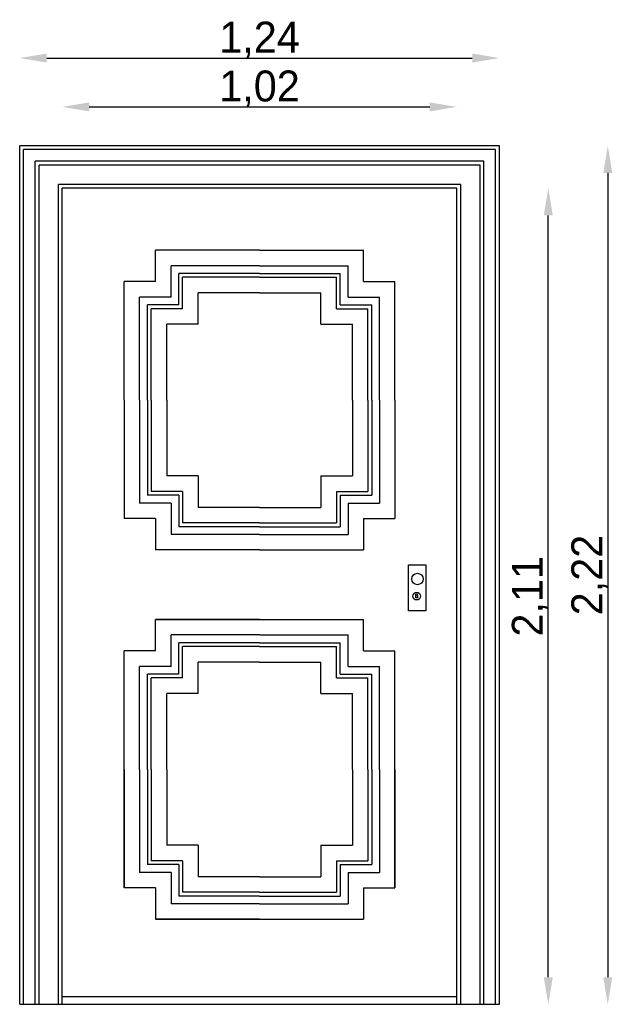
# Model space of a CAD drawing. Header units: millimetres. Extents: x 221.64 to 223.17, y 144.5 to 147.04.
import ezdxf

# ---------------------------------------------------------------- set-up
doc = ezdxf.new("R2010")
doc.units = ezdxf.units.MM
doc.dimstyles.new('ISO-25', dxfattribs={"dimtxt": 2.5, "dimasz": 2.5, "dimexe": 1.25, "dimexo": 0.625, "dimtad": 1, "dimtxsty": 'Standard', "dimcen": 2.5, "dimadec": 0, "dimazin": 0, "dimtfac": 1, "dimtmove": 0, "dimatfit": 3, "dimfxl": 0, "dimarcsym": 0})

# ---------------------------------------------------------------- blocks, each defined once
blk = doc.blocks.new('*D1')
at = {"color": 0, "lineweight": -2}
blk.add_line((221.819, 146.8179), (222.699, 146.8179), dxfattribs=at)
at = {"color": 0}
for points in [[(221.819, 146.8295), (221.819, 146.8062), (221.749, 146.8179)], [(222.699, 146.8295), (222.699, 146.8062), (222.769, 146.8179)]]:
    blk.add_solid(points, dxfattribs=at)
at = {"layer": 'Defpoints', "color": 0}
for p in [(222.769, 146.8179), (221.749, 146.6073), (222.769, 146.6073)]:
    blk.add_point(p, dxfattribs=at)
at = {"color": 0, "insert": (222.259, 146.8645), "char_height": 0.08, "attachment_point": 5}
blk.add_mtext('1,02', dxfattribs=at)
blk = doc.blocks.new('*D2')
at = {"color": 0, "lineweight": -2}
blk.add_line((221.709, 146.9442), (222.809, 146.9442), dxfattribs=at)
at = {"color": 0}
for points in [[(221.709, 146.9559), (221.709, 146.9325), (221.639, 146.9442)], [(222.809, 146.9559), (222.809, 146.9325), (222.879, 146.9442)]]:
    blk.add_solid(points, dxfattribs=at)
at = {"layer": 'Defpoints', "color": 0}
for p in [(222.879, 146.9442), (221.639, 146.7173), (222.879, 146.7173)]:
    blk.add_point(p, dxfattribs=at)
at = {"color": 0, "insert": (222.259, 146.9909), "char_height": 0.08, "attachment_point": 5}
blk.add_mtext('1,24', dxfattribs=at)
blk = doc.blocks.new('*D3')
at = {"color": 0, "lineweight": -2}
blk.add_line((223.1592, 146.6473), (223.1592, 144.5673), dxfattribs=at)
at = {"color": 0}
for points in [[(223.1476, 146.6473), (223.1709, 146.6473), (223.1592, 146.7173)], [(223.1476, 144.5673), (223.1709, 144.5673), (223.1592, 144.4973)]]:
    blk.add_solid(points, dxfattribs=at)
at = {"layer": 'Defpoints', "color": 0}
for p in [(222.879, 146.7173), (222.879, 144.4973), (223.1592, 144.4973)]:
    blk.add_point(p, dxfattribs=at)
at = {"color": 0, "insert": (223.1126, 145.6073), "char_height": 0.08, "attachment_point": 5, "rotation": 90}
blk.add_mtext('2,22', dxfattribs=at)
blk = doc.blocks.new('*D4')
at = {"color": 0, "lineweight": -2}
blk.add_line((223.0054, 144.5673), (223.0054, 146.5373), dxfattribs=at)
at = {"color": 0}
for points in [[(222.9937, 146.5373), (223.017, 146.5373), (223.0054, 146.6073)], [(222.9937, 144.5673), (223.017, 144.5673), (223.0054, 144.4973)]]:
    blk.add_solid(points, dxfattribs=at)
at = {"layer": 'Defpoints', "color": 0}
for p in [(222.769, 146.6073), (223.0054, 146.6073), (222.779, 144.4973)]:
    blk.add_point(p, dxfattribs=at)
at = {"color": 0, "insert": (222.9587, 145.5523), "char_height": 0.08, "attachment_point": 5, "rotation": 90}
blk.add_mtext('2,11', dxfattribs=at)

msp = doc.modelspace()

# ---------------------------------------------------------------- linework, layer by layer
for p, q in [((221.639, 144.4973), (221.639, 146.7173)), ((222.879, 146.7173), (221.639, 146.7173)), ((222.869, 146.7073), (221.649, 146.7073)), ((221.649, 144.4973), (221.649, 146.7073)), ((222.869, 144.4973), (222.869, 146.7073)), ((222.879, 144.4973), (222.879, 146.7173)), ((222.839, 146.6773), (221.679, 146.6773)), ((221.679, 144.4973), (221.679, 146.6773)), ((222.829, 146.6673), (221.689, 146.6673)), ((221.689, 144.4973), (221.689, 146.6673)), ((222.829, 144.4973), (222.829, 146.6673)), ((222.839, 144.4973), (222.839, 146.6773)), ((222.779, 146.6173), (221.739, 146.6173)), ((221.739, 144.4973), (221.739, 146.6173)), ((222.769, 146.6073), (221.749, 146.6073)), ((221.749, 144.4973), (221.749, 146.6073)), ((222.769, 144.4973), (222.769, 146.6073)), ((222.779, 144.4973), (222.779, 146.6173)), ((222.259, 146.4473), (221.9903, 146.4473)), ((221.9903, 146.3661), (221.9903, 146.4473)), ((222.259, 146.4473), (222.5278, 146.4473)), ((222.5278, 146.3661), (222.5278, 146.4473)), ((222.259, 146.4073), (222.0303, 146.4073)), ((222.0303, 146.3261), (222.0303, 146.4073)), ((222.259, 146.4073), (222.4878, 146.4073)), ((222.4878, 146.3261), (222.4878, 146.4073)), ((222.259, 146.3873), (222.0503, 146.3873)), ((222.0503, 146.3061), (222.0503, 146.3873)), ((222.259, 146.3773), (222.0603, 146.3773)), ((222.0603, 146.2961), (222.0603, 146.3773)), ((222.259, 146.3873), (222.4678, 146.3873)), ((222.259, 146.3773), (222.4578, 146.3773)), ((222.4578, 146.2961), (222.4578, 146.3773)), ((222.4678, 146.3061), (222.4678, 146.3873)), ((221.909, 146.0598), (221.909, 146.3661)), ((221.9903, 146.3661), (221.909, 146.3661)), ((222.5278, 146.3661), (222.609, 146.3661)), ((222.609, 146.0598), (222.609, 146.3661)), ((221.949, 146.0598), (221.949, 146.3261)), ((222.0303, 146.3261), (221.949, 146.3261)), ((222.259, 146.3373), (222.1003, 146.3373)), ((222.1003, 146.2561), (222.1003, 146.3373)), ((222.259, 146.3373), (222.4178, 146.3373)), ((222.4178, 146.2561), (222.4178, 146.3373)), ((222.4878, 146.3261), (222.569, 146.3261)), ((222.569, 146.0598), (222.569, 146.3261)), ((221.969, 146.0598), (221.969, 146.3061)), ((222.0503, 146.3061), (221.969, 146.3061)), ((222.4678, 146.3061), (222.549, 146.3061)), ((222.549, 146.0598), (222.549, 146.3061)), ((221.979, 146.0598), (221.979, 146.2961)), ((222.0603, 146.2961), (221.979, 146.2961)), ((222.4578, 146.2961), (222.539, 146.2961)), ((222.539, 146.0598), (222.539, 146.2961)), ((222.019, 146.0598), (222.019, 146.2561)), ((222.1003, 146.2561), (222.019, 146.2561)), ((222.4178, 146.2561), (222.499, 146.2561)), ((222.499, 146.0598), (222.499, 146.2561)), ((221.909, 146.0598), (221.909, 146.0598)), ((221.909, 146.0598), (221.909, 145.7535)), ((221.949, 146.0598), (221.949, 145.7935)), ((221.969, 146.0598), (221.969, 145.8135)), ((221.979, 146.0598), (221.979, 145.8235)), ((222.019, 146.0598), (222.019, 145.8635)), ((222.499, 146.0598), (222.499, 145.8635)), ((222.539, 146.0598), (222.539, 145.8235)), ((222.549, 146.0598), (222.549, 145.8135)), ((222.569, 146.0598), (222.569, 145.7935)), ((222.609, 146.0598), (222.609, 145.7535)), ((222.1003, 145.8635), (222.019, 145.8635)), ((222.1003, 145.8635), (222.1003, 145.7823)), ((222.4178, 145.8635), (222.4178, 145.7823)), ((222.4178, 145.8635), (222.499, 145.8635)), ((222.0503, 145.8135), (221.969, 145.8135)), ((222.0603, 145.8235), (221.979, 145.8235)), ((222.0503, 145.8135), (222.0503, 145.7323)), ((222.0603, 145.8235), (222.0603, 145.7423)), ((222.4578, 145.8235), (222.539, 145.8235)), ((222.4578, 145.8235), (222.4578, 145.7423)), ((222.4678, 145.8135), (222.549, 145.8135)), ((222.4678, 145.8135), (222.4678, 145.7323)), ((222.0303, 145.7935), (221.949, 145.7935)), ((222.0303, 145.7935), (222.0303, 145.7123)), ((222.4878, 145.7935), (222.569, 145.7935)), ((222.4878, 145.7935), (222.4878, 145.7123)), ((222.259, 145.7823), (222.1003, 145.7823)), ((222.259, 145.7823), (222.4178, 145.7823)), ((221.9903, 145.7535), (221.909, 145.7535)), ((221.9903, 145.7535), (221.9903, 145.6723)), ((222.259, 145.7423), (222.0603, 145.7423)), ((222.259, 145.7423), (222.4578, 145.7423)), ((222.5278, 145.7535), (222.609, 145.7535)), ((222.5278, 145.7535), (222.5278, 145.6723)), ((222.259, 145.7123), (222.0303, 145.7123)), ((222.259, 145.7323), (222.0503, 145.7323)), ((222.259, 145.7323), (222.4678, 145.7323)), ((222.259, 145.7123), (222.4878, 145.7123)), ((222.259, 145.6723), (221.9903, 145.6723)), ((222.259, 145.6723), (222.5278, 145.6723)), ((221.9903, 145.4923), (222.5278, 145.4923)), ((222.259, 145.4923), (221.9903, 145.4923)), ((221.9903, 145.4111), (221.9903, 145.4923)), ((222.259, 145.4923), (222.5278, 145.4923)), ((222.5278, 145.4111), (222.5278, 145.4923)), ((222.259, 145.4523), (222.0303, 145.4523)), ((222.0303, 145.3711), (222.0303, 145.4523)), ((222.259, 145.4323), (222.0503, 145.4323)), ((222.0503, 145.3511), (222.0503, 145.4323)), ((222.259, 145.4523), (222.4878, 145.4523)), ((222.259, 145.4323), (222.4678, 145.4323)), ((222.4678, 145.3511), (222.4678, 145.4323)), ((222.4878, 145.3711), (222.4878, 145.4523)), ((221.909, 144.7985), (221.909, 145.4111)), ((221.909, 145.1048), (221.909, 145.4111)), ((221.9903, 145.4111), (221.909, 145.4111)), ((222.259, 145.4223), (222.0603, 145.4223)), ((222.0603, 145.3411), (222.0603, 145.4223)), ((222.259, 145.4223), (222.4578, 145.4223)), ((222.4578, 145.3411), (222.4578, 145.4223)), ((222.5278, 145.4111), (222.609, 145.4111)), ((222.609, 144.7985), (222.609, 145.4111)), ((222.609, 145.1048), (222.609, 145.4111)), ((222.259, 145.3823), (222.1003, 145.3823)), ((222.1003, 145.3011), (222.1003, 145.3823)), ((222.259, 145.3823), (222.4178, 145.3823)), ((222.4178, 145.3011), (222.4178, 145.3823)), ((221.949, 145.1048), (221.949, 145.3711)), ((222.0303, 145.3711), (221.949, 145.3711)), ((222.4878, 145.3711), (222.569, 145.3711)), ((222.569, 145.1048), (222.569, 145.3711)), ((221.969, 145.1048), (221.969, 145.3511)), ((222.0503, 145.3511), (221.969, 145.3511)), ((221.979, 145.1048), (221.979, 145.3411)), ((222.0603, 145.3411), (221.979, 145.3411)), ((222.4578, 145.3411), (222.539, 145.3411)), ((222.4678, 145.3511), (222.549, 145.3511)), ((222.539, 145.1048), (222.539, 145.3411)), ((222.549, 145.1048), (222.549, 145.3511)), ((222.019, 145.1048), (222.019, 145.3011)), ((222.1003, 145.3011), (222.019, 145.3011)), ((222.4178, 145.3011), (222.499, 145.3011)), ((222.499, 145.1048), (222.499, 145.3011)), ((221.909, 145.1048), (221.909, 144.7985)), ((221.909, 145.1048), (221.909, 145.1048)), ((221.949, 145.1048), (221.949, 144.8385)), ((221.969, 145.1048), (221.969, 144.8585)), ((221.979, 145.1048), (221.979, 144.8685)), ((222.019, 145.1048), (222.019, 144.9085)), ((222.499, 145.1048), (222.499, 144.9085)), ((222.539, 145.1048), (222.539, 144.8685)), ((222.549, 145.1048), (222.549, 144.8585)), ((222.569, 145.1048), (222.569, 144.8385)), ((222.609, 145.1048), (222.609, 144.7985)), ((222.1003, 144.9085), (222.019, 144.9085)), ((222.1003, 144.9085), (222.1003, 144.8273)), ((222.4178, 144.9085), (222.499, 144.9085)), ((222.4178, 144.9085), (222.4178, 144.8273)), ((222.0503, 144.8585), (221.969, 144.8585)), ((222.0603, 144.8685), (221.979, 144.8685)), ((222.0503, 144.8585), (222.0503, 144.7773)), ((222.0603, 144.8685), (222.0603, 144.7873)), ((222.4578, 144.8685), (222.4578, 144.7873)), ((222.4578, 144.8685), (222.539, 144.8685)), ((222.4678, 144.8585), (222.4678, 144.7773)), ((222.4678, 144.8585), (222.549, 144.8585)), ((222.0303, 144.8385), (221.949, 144.8385)), ((222.0303, 144.8385), (222.0303, 144.7573)), ((222.259, 144.8273), (222.1003, 144.8273)), ((222.259, 144.8273), (222.4178, 144.8273)), ((222.4878, 144.8385), (222.4878, 144.7573)), ((222.4878, 144.8385), (222.569, 144.8385)), ((221.9903, 144.7985), (221.909, 144.7985)), ((221.9903, 144.7985), (221.9903, 144.7173)), ((222.5278, 144.7985), (222.5278, 144.7173)), ((222.5278, 144.7985), (222.609, 144.7985)), ((222.259, 144.7773), (222.0503, 144.7773)), ((222.259, 144.7873), (222.0603, 144.7873)), ((222.259, 144.7873), (222.4578, 144.7873)), ((222.259, 144.7773), (222.4678, 144.7773)), ((222.259, 144.7573), (222.0303, 144.7573)), ((222.259, 144.7573), (222.4878, 144.7573)), ((221.9903, 144.7173), (222.5278, 144.7173)), ((222.259, 144.7173), (221.9903, 144.7173)), ((222.259, 144.7173), (222.5278, 144.7173)), ((221.749, 144.5173), (222.769, 144.5173)), ((221.639, 144.4973), (222.879, 144.4973))]:
    msp.add_line(p, q)
msp.add_lwpolyline([(222.644, 145.6334), (222.6886, 145.6334), (222.6886, 145.5148), (222.644, 145.5148)], close=True)
msp.add_lwpolyline([(222.6671, 145.5553), (222.6671, 145.5553), (222.6671, 145.5482), (222.6632, 145.5482), (222.6632, 145.555)])
for centre, radius in [((222.6671, 145.5972), 0.0148), ((222.6655, 145.5527), 0.00989), ((222.665, 145.5562), 0.00224)]:
    msp.add_circle(centre, radius)

# ---------------------------------------------------------------- dimensions: what is measured, and where the dimension line sits
for base, p1, p2, picture, middle in [((222.879, 146.9442), (221.639, 146.7173), (222.879, 146.7173), '*D2', (222.259, 146.9909)), ((222.769, 146.8179), (221.749, 146.6073), (222.769, 146.6073), '*D1', (222.259, 146.8645))]:
    dim = msp.add_linear_dim(base=base, p1=p1, p2=p2, dimstyle='ISO-25', override={"dimtxt": 0.08, "dimasz": 0.07, "dimgap": 0, "dimse1": 1, "dimse2": 1})
    dim.commit()
    dim.dimension.update_dxf_attribs({"geometry": picture, "text_midpoint": middle})
for base, p1, p2, picture, middle in [((223.1592, 144.4973), (222.879, 146.7173), (222.879, 144.4973), '*D3', (223.1126, 145.6073)), ((223.0054, 146.6073), (222.779, 144.4973), (222.769, 146.6073), '*D4', (222.9587, 145.5523))]:
    dim = msp.add_linear_dim(base=base, p1=p1, p2=p2, angle=90, dimstyle='ISO-25', override={"dimtxt": 0.08, "dimasz": 0.07, "dimgap": 0, "dimse1": 1, "dimse2": 1})
    dim.commit()
    dim.dimension.update_dxf_attribs({"geometry": picture, "text_midpoint": middle})

doc.saveas('drawing.dxf')
